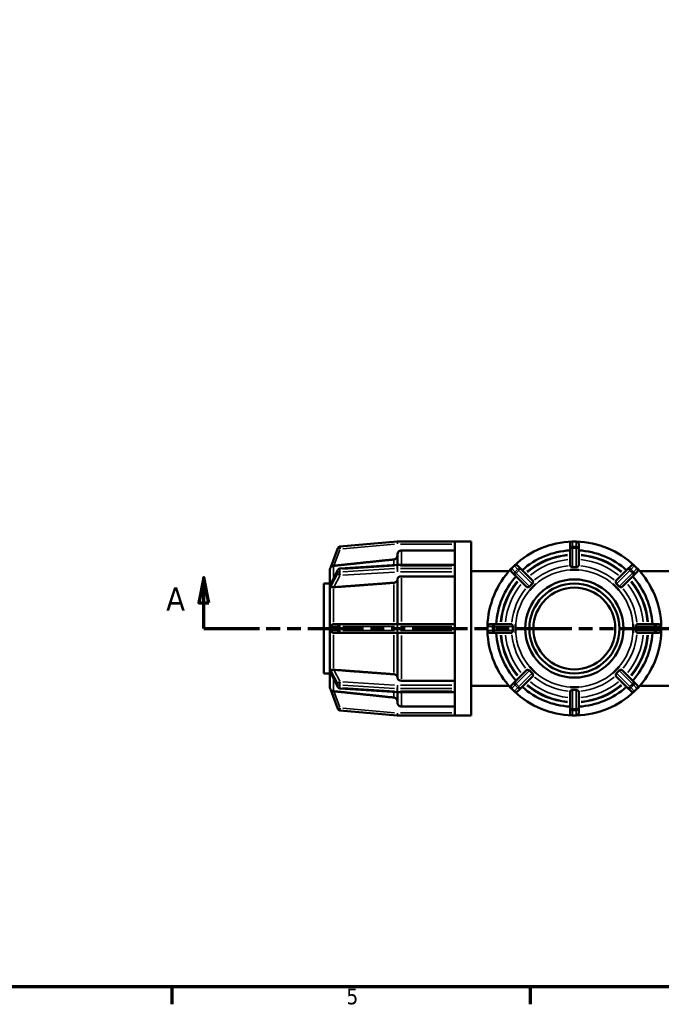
# Model space of a CAD drawing. Header units: millimetres. Extents: x 0 to 903, y -117 to 594.
# Tile 3 of 14: x 251 to 376, y 17 to 209. Entities that reach past the tile are written whole.
import ezdxf

# ---------------------------------------------------------------- set-up
doc = ezdxf.new("R2010")
doc.units = ezdxf.units.MM
doc.linetypes.add('DOUBLE_DASH_CHAIN', pattern=[1.2403, 0.6614, -0.0827, 0.1654, -0.0827, 0.1654, -0.0827])
for name, color, linetype, lineweight in [('Border (ANSI)', 7, 'Continuous', 70), ('Section Line (ANSI)', 7, 'DOUBLE_DASH_CHAIN', 70), ('Visible (ANSI)', 7, 'Continuous', 50), ('Visible Narrow (ANSI)', 7, 'Continuous', 35)]:
    doc.layers.add(name, color=color, linetype=linetype, lineweight=lineweight)
doc.styles.add('Label Text (ANSI)', font='tahoma.ttf')
doc.styles.add('Note Text (ANSI)', font='tahoma.ttf')

# ---------------------------------------------------------------- blocks, each defined once
blk = doc.blocks.new('Borders Default Border')
at = {"layer": 'Border (ANSI)'}
for p, q in [((280.33, 20), (280.33, 16.55)), ((350.42, 20), (350.42, 16.55))]:
    blk.add_line(p, q, dxfattribs=at)
at = {"layer": 'Border (ANSI)', "flags": 128}
blk.add_lwpolyline([(20, 20), (20, 574), (821, 574), (821, 20), (20, 20)], dxfattribs=at)
at = {"layer": 'Border (ANSI)', "insert": (314.48, 16.49), "char_height": 3.05, "attachment_point": 7, "style": 'Note Text (ANSI)'}
blk.add_mtext('5', dxfattribs=at)
blk = doc.blocks.new('2dTransSection0')
at = {"layer": 'Section Line (ANSI)', "linetype": 'Continuous'}
for p, q in [((286.58, 100.03), (285.58, 95.03)), ((286.58, 95.03), (286.58, 100.03)), ((287.58, 95.03), (286.58, 100.03)), ((460.22, 100.03), (459.22, 95.03)), ((460.22, 95.03), (460.22, 100.03)), ((461.22, 95.03), (460.22, 100.03)), ((285.58, 95.03), (287.58, 95.03)), ((286.58, 90.03), (286.58, 95.03)), ((459.22, 95.03), (461.22, 95.03)), ((460.22, 90.03), (460.22, 95.03)), ((286.58, 90.03), (297.34, 90.03)), ((449.46, 90.03), (460.22, 90.03))]:
    blk.add_line(p, q, dxfattribs=at)
at = {"layer": 'Section Line (ANSI)', "linetype": 'DOUBLE_DASH_CHAIN', "ltscale": 16.415625}
blk.add_line((286.58, 90.03), (460.22, 90.03), dxfattribs=at)
at = {"layer": 'Section Line (ANSI)', "linetype": 'Continuous', "flags": 128}
for points in [[(287.58, 95.03), (286.58, 100.03), (285.58, 95.03), (287.58, 95.03)], [(461.22, 95.03), (460.22, 100.03), (459.22, 95.03), (461.22, 95.03)]]:
    blk.add_lwpolyline(points, dxfattribs=at)
at = {"layer": 'Section Line (ANSI)'}
for points in [[(287.58, 95.03), (286.58, 100.03), (285.58, 95.03), (287.58, 95.03)], [(461.22, 95.03), (460.22, 100.03), (459.22, 95.03), (461.22, 95.03)]]:
    blk.add_solid(points, dxfattribs=at)
at = {"layer": 'Section Line (ANSI)', "char_height": 4.57, "attachment_point": 7, "style": 'Label Text (ANSI)'}
for insert in [(279.22, 93.53), (463.69, 93.53)]:
    blk.add_mtext('A', dxfattribs=dict(at, insert=insert))

msp = doc.modelspace()

# ---------------------------------------------------------------- linework, layer by layer
at = {"layer": 'Visible (ANSI)'}
for p, q in [((324.41, 107.027), (313.172, 106.044)), ((335.631, 107.029), (324.452, 107.029)), ((335.631, 107.029), (335.631, 107.023)), ((338.831, 107.029), (335.631, 107.029)), ((335.631, 107.023), (335.631, 102.36)), ((338.831, 107.029), (338.831, 73.029)), ((358.181, 106.549), (358.181, 105.566)), ((359.401, 107.029), (358.661, 107.029)), ((359.881, 105.566), (359.881, 106.549)), ((312.763, 105.73), (311.415, 102.025)), ((324.431, 102.451), (324.431, 104.504)), ((335.631, 105.305), (325.231, 105.305)), ((358.181, 105.566), (358.181, 102.295)), ((359.881, 102.295), (359.881, 105.566)), ((313.184, 101.756), (324.423, 102.451)), ((324.452, 102.452), (335.631, 102.452)), ((335.631, 102.36), (335.631, 102.311)), ((335.631, 102.311), (335.631, 102.05)), ((335.631, 102.05), (335.631, 101.788)), ((347.272, 102.311), (346.749, 101.788)), ((348.646, 101.616), (347.951, 102.311)), ((370.112, 102.311), (369.416, 101.616)), ((371.314, 101.788), (370.79, 102.311)), ((311.232, 101.523), (311.231, 101.521)), ((311.231, 101.521), (311.232, 101.521)), ((311.231, 98.756), (311.231, 101.521)), ((311.457, 98.913), (312.787, 101.496)), ((335.631, 100.23), (325.231, 100.23)), ((335.631, 101.788), (335.631, 101.731)), ((335.631, 101.731), (335.631, 90.473)), ((338.831, 101.229), (346.242, 101.229)), ((346.749, 101.109), (347.444, 100.414)), ((347.444, 100.414), (349.756, 98.101)), ((350.959, 99.304), (348.646, 101.616)), ((358.181, 101.521), (358.181, 101.523)), ((359.031, 101.521), (358.181, 101.521)), ((359.881, 101.521), (359.031, 101.521)), ((359.881, 101.523), (359.881, 101.521)), ((369.416, 101.616), (367.104, 99.304)), ((368.306, 98.101), (370.618, 100.414)), ((370.618, 100.414), (371.314, 101.109)), ((371.82, 101.229), (379.231, 101.229)), ((310.031, 98.829), (310.031, 81.229)), ((311.231, 98.829), (310.031, 98.829)), ((311.231, 98.756), (311.232, 98.757)), ((311.231, 98.155), (311.231, 98.756)), ((324.431, 90.879), (324.431, 99.663)), ((351.506, 98.756), (350.905, 98.155)), ((351.505, 98.757), (351.506, 98.756)), ((366.556, 98.756), (366.558, 98.757)), ((367.158, 98.155), (366.556, 98.756)), ((311.231, 97.554), (311.231, 98.155)), ((311.232, 97.555), (311.231, 97.554)), ((311.231, 97.554), (311.232, 97.554)), ((311.231, 90.879), (311.231, 97.554)), ((350.304, 97.554), (350.303, 97.555)), ((350.905, 98.155), (350.304, 97.554)), ((367.759, 97.554), (367.158, 98.155)), ((367.76, 97.555), (367.759, 97.554)), ((311.231, 90.029), (311.231, 90.879)), ((311.231, 90.879), (311.232, 90.879)), ((313.214, 90.879), (312.024, 90.879)), ((324.452, 90.879), (313.214, 90.879)), ((335.631, 90.879), (324.452, 90.879)), ((343.494, 90.879), (342.511, 90.879)), ((346.765, 90.879), (343.494, 90.879)), ((347.537, 90.879), (347.539, 90.879)), ((347.539, 90.879), (347.539, 90.029)), ((370.524, 90.029), (370.524, 90.879)), ((370.524, 90.879), (370.525, 90.879)), ((374.568, 90.879), (371.298, 90.879)), ((375.551, 90.879), (374.568, 90.879)), ((311.231, 89.179), (311.231, 90.029)), ((311.232, 89.179), (311.231, 89.179)), ((311.231, 82.504), (311.231, 89.179)), ((312.024, 89.179), (313.214, 89.179)), ((313.214, 89.179), (324.452, 89.179)), ((324.431, 80.394), (324.431, 89.179)), ((324.452, 89.179), (335.631, 89.179)), ((335.631, 90.473), (335.631, 90.399)), ((335.631, 90.399), (335.631, 90.029)), ((335.631, 90.029), (335.631, 89.659)), ((335.631, 89.659), (335.631, 89.584)), ((335.631, 89.584), (335.631, 78.326)), ((342.031, 90.399), (342.031, 89.659)), ((342.511, 89.179), (343.494, 89.179)), ((343.494, 89.179), (346.765, 89.179)), ((347.539, 89.179), (347.537, 89.179)), ((347.539, 90.029), (347.539, 89.179)), ((370.524, 89.179), (370.524, 90.029)), ((370.525, 89.179), (370.524, 89.179)), ((371.298, 89.179), (374.568, 89.179)), ((374.568, 89.179), (375.551, 89.179)), ((311.231, 81.229), (310.031, 81.229)), ((311.231, 81.903), (311.231, 82.504)), ((311.232, 82.504), (311.231, 82.504)), ((311.231, 82.504), (311.232, 82.502)), ((311.231, 81.301), (311.231, 81.903)), ((311.232, 81.3), (311.231, 81.301)), ((311.231, 78.536), (311.231, 81.301)), ((312.787, 78.561), (311.457, 81.145)), ((349.756, 81.956), (347.444, 79.644)), ((350.303, 82.502), (350.304, 82.504)), ((350.304, 82.504), (350.905, 81.903)), ((350.905, 81.903), (351.506, 81.301)), ((351.506, 81.301), (351.505, 81.3)), ((366.556, 81.301), (367.158, 81.903)), ((366.558, 81.3), (366.556, 81.301)), ((367.158, 81.903), (367.759, 82.504)), ((367.759, 82.504), (367.76, 82.502)), ((370.618, 79.644), (368.306, 81.956)), ((325.231, 79.828), (335.631, 79.828)), ((347.444, 79.644), (346.749, 78.948)), ((348.646, 78.442), (350.959, 80.754)), ((367.104, 80.754), (369.416, 78.442)), ((371.314, 78.948), (370.618, 79.644)), ((311.232, 78.536), (311.231, 78.536)), ((311.231, 78.536), (311.232, 78.535)), ((311.415, 78.032), (312.763, 74.328)), ((324.423, 77.607), (313.184, 78.302)), ((324.431, 75.554), (324.431, 77.606)), ((335.631, 77.606), (324.452, 77.606)), ((335.631, 78.326), (335.631, 78.27)), ((335.631, 78.27), (335.631, 78.008)), ((335.631, 78.008), (335.631, 77.746)), ((335.631, 77.746), (335.631, 77.698)), ((335.631, 77.698), (335.631, 73.035)), ((338.831, 78.829), (346.242, 78.829)), ((346.749, 78.27), (347.272, 77.746)), ((347.951, 77.746), (348.646, 78.442)), ((358.181, 78.536), (359.031, 78.536)), ((358.181, 78.535), (358.181, 78.536)), ((358.181, 77.762), (358.181, 74.492)), ((359.031, 78.536), (359.881, 78.536)), ((359.881, 78.536), (359.881, 78.535)), ((359.881, 74.492), (359.881, 77.762)), ((369.416, 78.442), (370.112, 77.746)), ((370.79, 77.746), (371.314, 78.27)), ((371.82, 78.829), (379.231, 78.829)), ((313.172, 74.014), (324.41, 73.031)), ((325.231, 74.752), (335.631, 74.752)), ((358.181, 74.492), (358.181, 73.509)), ((359.881, 73.509), (359.881, 74.492)), ((324.452, 73.029), (335.631, 73.029)), ((335.631, 73.035), (335.631, 73.029)), ((338.831, 73.029), (335.631, 73.029)), ((358.661, 73.029), (359.401, 73.029))]:
    msp.add_line(p, q, dxfattribs=at)
for radius in [9.6, 8.8, 8]:
    msp.add_circle((359.031, 90.029), radius, dxfattribs=at)
for centre, radius, start, end in [((313.214, 105.566), 0.48, 95, 160), ((324.452, 106.549), 0.48, 90, 95), ((359.031, 90.029), 17, 91.49817, 133.50183), ((358.661, 106.549), 0.48, 90, 180), ((359.401, 106.549), 0.48, 0, 90), ((359.031, 90.029), 17, 46.49817, 88.50183), ((359.031, 90.029), 15.3, 93.18474, 131.81526), ((359.031, 90.029), 15.3, 48.18474, 86.81526), ((312.031, 101.521), 0.8, 140, 180), ((324.452, 101.972), 0.48, 90, 93.54002), ((347.611, 101.972), 0.48, 45, 135), ((370.451, 101.972), 0.48, 45, 135), ((313.214, 101.277), 0.48, 93.54002, 152.76369), ((359.031, 90.029), 17, 136.49817, 178.50183), ((359.031, 90.029), 15.3, 138.18474, 176.81526), ((347.088, 101.449), 0.48, 135, 225), ((359.031, 90.029), 15.3, 3.18474, 41.81526), ((370.974, 101.449), 0.48, 315, 45), ((359.031, 90.029), 17, 1.49817, 43.50183), ((342.511, 90.399), 0.48, 90, 180), ((375.551, 90.399), 0.48, 0, 90), ((342.511, 89.659), 0.48, 180, 270), ((359.031, 90.029), 17, 181.49817, 223.50183), ((359.031, 90.029), 15.3, 183.18474, 221.81526), ((359.031, 90.029), 15.3, 318.18474, 356.81526), ((359.031, 90.029), 17, 316.49817, 358.50183), ((375.551, 89.659), 0.48, 270, 0), ((347.088, 78.609), 0.48, 135, 225), ((370.974, 78.609), 0.48, 315, 45), ((312.031, 78.536), 0.8, 180, 220), ((313.214, 78.781), 0.48, 207.23631, 266.45998), ((324.452, 78.086), 0.48, 266.45998, 270), ((347.611, 78.086), 0.48, 225, 315), ((359.031, 90.029), 17, 226.49817, 268.50183), ((359.031, 90.029), 15.3, 228.18474, 266.81526), ((359.031, 90.029), 17, 271.49817, 313.50183), ((359.031, 90.029), 15.3, 273.18474, 311.81526), ((370.451, 78.086), 0.48, 225, 315), ((313.214, 74.492), 0.48, 200, 265), ((358.661, 73.509), 0.48, 180, 270), ((359.401, 73.509), 0.48, 270, 0), ((324.452, 73.509), 0.48, 265, 270)]:
    msp.add_arc(centre, radius, start, end, dxfattribs=at)
for points, knots in [([(324.431, 104.324), (324.431, 104.225), (324.408, 104.108), (324.332, 103.926), (324.267, 103.827), (324.127, 103.687), (324.028, 103.621), (323.871, 103.556), (323.791, 103.535), (323.715, 103.527)], [0.11857691, 0.11857691, 0.11857691, 0.11857691, 0.14826663, 0.14826663, 0.17793162, 0.17793162, 0.20756266, 0.20756266, 0.2291102, 0.2291102, 0.2291102, 0.2291102]), ([(325.231, 105.305), (325.133, 105.305), (325.016, 105.282), (324.834, 105.206), (324.736, 105.141), (324.596, 105.001), (324.53, 104.902), (324.454, 104.719), (324.431, 104.603), (324.431, 104.504)], [0, 0, 0, 0, 0.02960414, 0.02960414, 0.05923169, 0.05923169, 0.08888924, 0.08888924, 0.1185745, 0.1185745, 0.1185745, 0.1185745]), ([(311.948, 102.288), (311.937, 102.287), (311.927, 102.285), (311.841, 102.274), (311.772, 102.255), (311.618, 102.192), (311.548, 102.145), (311.474, 102.083), (311.452, 102.063), (311.429, 102.039), (311.422, 102.031), (311.415, 102.025), (311.414, 102.024), (311.415, 102.025)], [-0.3205069, -0.3205069, -0.3205069, -0.3205069, -0.31732134, -0.31732134, -0.29427962, -0.29427962, -0.260129, -0.260129, -0.24015967, -0.24015967, -0.22781734, -0.22781734, -0.21983774, -0.21983774, -0.21983774, -0.21983774]), ([(312.024, 102.295), (312.022, 102.295), (312.021, 102.295), (312.02, 102.295), (311.996, 102.292), (311.972, 102.29), (311.948, 102.288)], [0.3055105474, 0.3055105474, 0.3055105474, 0.3055105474, 0.3059391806, 0.3059391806, 0.3059391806, 0.31303168, 0.31303168, 0.31303168, 0.31303168]), ([(358.186, 102.288), (358.183, 102.29), (358.181, 102.292), (358.181, 102.295), (358.181, 102.295), (358.181, 102.295), (358.181, 102.295)], [0.2988466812, 0.2988466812, 0.2988466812, 0.2988466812, 0.3059391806, 0.3059391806, 0.3059391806, 0.3063678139, 0.3063678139, 0.3063678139, 0.3063678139]), ([(358.661, 102.025), (358.655, 102.025), (358.648, 102.025), (358.619, 102.026), (358.595, 102.03), (358.527, 102.053), (358.487, 102.077), (358.393, 102.136), (358.335, 102.179), (358.245, 102.245), (358.213, 102.269), (358.191, 102.284), (358.188, 102.286), (358.186, 102.288)], [-0.230975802, -0.230975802, -0.230975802, -0.230975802, -0.227852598, -0.227852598, -0.217058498, -0.217058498, -0.200028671, -0.200028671, -0.17515963, -0.17515963, -0.153885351, -0.153885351, -0.149339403, -0.149339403, -0.149339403, -0.149339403]), ([(359.401, 102.025), (359.275, 102.032), (359.151, 102.035), (359.031, 102.035), (358.912, 102.035), (358.788, 102.032), (358.661, 102.025)], [0.683582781, 0.683582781, 0.683582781, 0.683582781, 0.719429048, 0.719429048, 0.719429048, 0.755275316, 0.755275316, 0.755275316, 0.755275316]), ([(359.876, 102.288), (359.875, 102.287), (359.873, 102.285), (359.857, 102.274), (359.831, 102.255), (359.745, 102.192), (359.682, 102.145), (359.587, 102.083), (359.551, 102.063), (359.495, 102.039), (359.472, 102.031), (359.432, 102.025), (359.417, 102.024), (359.401, 102.025)], [-0.3205069, -0.3205069, -0.3205069, -0.3205069, -0.31732134, -0.31732134, -0.29427962, -0.29427962, -0.260129, -0.260129, -0.24015967, -0.24015967, -0.22781734, -0.22781734, -0.21983774, -0.21983774, -0.21983774, -0.21983774]), ([(359.881, 102.295), (359.881, 102.295), (359.881, 102.295), (359.881, 102.295), (359.881, 102.292), (359.879, 102.29), (359.876, 102.288)], [0.3055105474, 0.3055105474, 0.3055105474, 0.3055105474, 0.3059391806, 0.3059391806, 0.3059391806, 0.31303168, 0.31303168, 0.31303168, 0.31303168]), ([(325.231, 100.23), (325.133, 100.23), (325.016, 100.213), (324.834, 100.16), (324.736, 100.113), (324.596, 100.015), (324.53, 99.945), (324.454, 99.815), (324.431, 99.733), (324.431, 99.663)], [0, 0, 0, 0, 0.02960414, 0.02960414, 0.05923169, 0.05923169, 0.08888924, 0.08888924, 0.1185745, 0.1185745, 0.1185745, 0.1185745]), ([(311.948, 98.1), (311.918, 98.1), (311.888, 98.102), (311.779, 98.108), (311.705, 98.115), (311.557, 98.135), (311.497, 98.148), (311.447, 98.176), (311.43, 98.188), (311.417, 98.221), (311.414, 98.234), (311.415, 98.249), (311.415, 98.249), (311.415, 98.25)], [-0.19872966, -0.19872966, -0.19872966, -0.19872966, -0.18835482, -0.18835482, -0.15894177, -0.15894177, -0.11994556, -0.11994556, -0.10468987, -0.10468987, -0.097191, -0.097191, -0.09696709, -0.09696709, -0.09696709, -0.09696709]), ([(311.415, 98.773), (311.415, 98.775), (311.415, 98.777), (311.415, 98.794), (311.418, 98.81), (311.431, 98.855), (311.443, 98.884), (311.457, 98.913)], [-0.103396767, -0.103396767, -0.103396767, -0.103396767, -0.102098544, -0.102098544, -0.093030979, -0.093030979, -0.079455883, -0.079455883, -0.079455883, -0.079455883]), ([(311.415, 98.25), (311.417, 98.344), (311.418, 98.434), (311.418, 98.519), (311.418, 98.603), (311.417, 98.689), (311.415, 98.773)], [-0.035846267, -0.035846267, -0.035846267, -0.035846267, 0, 0, 0, 0.035846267, 0.035846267, 0.035846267, 0.035846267]), ([(324.431, 99.536), (324.431, 99.466), (324.408, 99.384), (324.332, 99.254), (324.267, 99.184), (324.127, 99.086), (324.028, 99.039), (323.871, 98.993), (323.791, 98.978), (323.715, 98.972)], [0.11857691, 0.11857691, 0.11857691, 0.11857691, 0.14826663, 0.14826663, 0.17793162, 0.17793162, 0.20756266, 0.20756266, 0.2291102, 0.2291102, 0.2291102, 0.2291102]), ([(350.287, 98.25), (350.285, 98.248), (350.283, 98.245), (350.266, 98.228), (350.25, 98.216), (350.197, 98.185), (350.159, 98.172), (350.054, 98.144), (349.971, 98.132), (349.853, 98.114), (349.815, 98.108), (349.779, 98.102), (349.771, 98.1), (349.765, 98.1)], [-0.103396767, -0.103396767, -0.103396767, -0.103396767, -0.102098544, -0.102098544, -0.093030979, -0.093030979, -0.075568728, -0.075568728, -0.041138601, -0.041138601, -0.018308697, -0.018308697, -0.008453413, -0.008453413, -0.008453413, -0.008453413]), ([(350.81, 98.773), (350.716, 98.689), (350.626, 98.603), (350.541, 98.519), (350.457, 98.434), (350.371, 98.344), (350.287, 98.25)], [-0.035846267, -0.035846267, -0.035846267, -0.035846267, 0, 0, 0, 0.035846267, 0.035846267, 0.035846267, 0.035846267]), ([(350.96, 99.295), (350.96, 99.29), (350.958, 99.282), (350.952, 99.245), (350.945, 99.2), (350.925, 99.071), (350.912, 98.987), (350.884, 98.892), (350.872, 98.855), (350.839, 98.803), (350.826, 98.788), (350.811, 98.774), (350.811, 98.774), (350.81, 98.773)], [-0.19872966, -0.19872966, -0.19872966, -0.19872966, -0.18835482, -0.18835482, -0.15894177, -0.15894177, -0.11994556, -0.11994556, -0.10468987, -0.10468987, -0.097191, -0.097191, -0.09696709, -0.09696709, -0.09696709, -0.09696709]), ([(350.959, 99.304), (350.959, 99.303), (350.959, 99.303), (350.959, 99.303), (350.96, 99.301), (350.961, 99.299), (350.96, 99.295)], [0.3055105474, 0.3055105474, 0.3055105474, 0.3055105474, 0.3059391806, 0.3059391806, 0.3059391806, 0.31303168, 0.31303168, 0.31303168, 0.31303168]), ([(367.102, 99.295), (367.101, 99.299), (367.102, 99.301), (367.104, 99.303), (367.104, 99.303), (367.104, 99.303), (367.104, 99.304)], [0.2988466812, 0.2988466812, 0.2988466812, 0.2988466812, 0.3059391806, 0.3059391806, 0.3059391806, 0.3063678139, 0.3063678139, 0.3063678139, 0.3063678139]), ([(367.252, 98.773), (367.25, 98.775), (367.248, 98.777), (367.231, 98.794), (367.218, 98.81), (367.187, 98.863), (367.175, 98.901), (367.147, 99.006), (367.134, 99.089), (367.116, 99.207), (367.11, 99.245), (367.104, 99.281), (367.103, 99.289), (367.102, 99.295)], [-0.103396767, -0.103396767, -0.103396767, -0.103396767, -0.102098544, -0.102098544, -0.093030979, -0.093030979, -0.075568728, -0.075568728, -0.041138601, -0.041138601, -0.018308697, -0.018308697, -0.008453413, -0.008453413, -0.008453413, -0.008453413]), ([(367.776, 98.25), (367.691, 98.344), (367.606, 98.434), (367.521, 98.519), (367.437, 98.603), (367.347, 98.689), (367.252, 98.773)], [-0.035846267, -0.035846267, -0.035846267, -0.035846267, 0, 0, 0, 0.035846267, 0.035846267, 0.035846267, 0.035846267]), ([(368.297, 98.1), (368.292, 98.1), (368.285, 98.102), (368.247, 98.108), (368.202, 98.115), (368.074, 98.135), (367.989, 98.148), (367.894, 98.176), (367.857, 98.188), (367.806, 98.221), (367.79, 98.234), (367.776, 98.249), (367.776, 98.249), (367.776, 98.25)], [-0.19872966, -0.19872966, -0.19872966, -0.19872966, -0.18835482, -0.18835482, -0.15894177, -0.15894177, -0.11994556, -0.11994556, -0.10468987, -0.10468987, -0.097191, -0.097191, -0.09696709, -0.09696709, -0.09696709, -0.09696709]), ([(312.024, 98.101), (312.022, 98.101), (312.021, 98.101), (312.02, 98.101), (311.996, 98.1), (311.972, 98.099), (311.948, 98.1)], [0.3055105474, 0.3055105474, 0.3055105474, 0.3055105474, 0.3059391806, 0.3059391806, 0.3059391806, 0.31303168, 0.31303168, 0.31303168, 0.31303168]), ([(349.765, 98.1), (349.761, 98.099), (349.759, 98.1), (349.757, 98.101), (349.757, 98.101), (349.757, 98.101), (349.756, 98.101)], [0.2988466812, 0.2988466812, 0.2988466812, 0.2988466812, 0.3059391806, 0.3059391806, 0.3059391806, 0.3063678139, 0.3063678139, 0.3063678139, 0.3063678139]), ([(368.306, 98.101), (368.306, 98.101), (368.306, 98.101), (368.306, 98.101), (368.304, 98.1), (368.301, 98.099), (368.297, 98.1)], [0.3055105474, 0.3055105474, 0.3055105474, 0.3055105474, 0.3059391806, 0.3059391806, 0.3059391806, 0.31303168, 0.31303168, 0.31303168, 0.31303168]), ([(311.415, 90.399), (311.415, 90.401), (311.415, 90.403), (311.415, 90.429), (311.418, 90.453), (311.435, 90.512), (311.452, 90.547), (311.509, 90.636), (311.567, 90.699), (311.711, 90.8), (311.787, 90.837), (311.895, 90.865), (311.921, 90.87), (311.948, 90.874)], [-0.100492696, -0.100492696, -0.100492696, -0.100492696, -0.09965402, -0.09965402, -0.089844, -0.089844, -0.073745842, -0.073745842, -0.042495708, -0.042495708, -0.016531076, -0.016531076, -0.008430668, -0.008430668, -0.008430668, -0.008430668]), ([(311.948, 90.874), (311.972, 90.877), (311.996, 90.879), (312.02, 90.879), (312.021, 90.879), (312.022, 90.879), (312.024, 90.879)], [0.2988466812, 0.2988466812, 0.2988466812, 0.2988466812, 0.3059391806, 0.3059391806, 0.3059391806, 0.3063678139, 0.3063678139, 0.3063678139, 0.3063678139]), ([(346.765, 90.879), (346.765, 90.879), (346.765, 90.879), (346.765, 90.879), (346.768, 90.879), (346.77, 90.877), (346.772, 90.874)], [0.3055105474, 0.3055105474, 0.3055105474, 0.3055105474, 0.3059391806, 0.3059391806, 0.3059391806, 0.31303168, 0.31303168, 0.31303168, 0.31303168]), ([(346.772, 90.874), (346.778, 90.866), (346.791, 90.848), (346.837, 90.785), (346.877, 90.731), (346.947, 90.631), (346.976, 90.587), (347.01, 90.521), (347.021, 90.495), (347.033, 90.446), (347.036, 90.425), (347.035, 90.402), (347.035, 90.4), (347.035, 90.399)], [-0.20042438, -0.20042438, -0.20042438, -0.20042438, -0.18055398, -0.18055398, -0.14807106, -0.14807106, -0.12372799, -0.12372799, -0.11030355, -0.11030355, -0.10008257, -0.10008257, -0.0994134, -0.0994134, -0.0994134, -0.0994134]), ([(371.028, 90.399), (371.028, 90.401), (371.027, 90.403), (371.027, 90.429), (371.03, 90.453), (371.047, 90.512), (371.065, 90.547), (371.116, 90.636), (371.163, 90.699), (371.236, 90.8), (371.263, 90.837), (371.284, 90.865), (371.287, 90.87), (371.29, 90.874)], [-0.100492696, -0.100492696, -0.100492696, -0.100492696, -0.09965402, -0.09965402, -0.089844, -0.089844, -0.073745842, -0.073745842, -0.042495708, -0.042495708, -0.016531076, -0.016531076, -0.008430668, -0.008430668, -0.008430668, -0.008430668]), ([(371.29, 90.874), (371.292, 90.877), (371.295, 90.879), (371.297, 90.879), (371.297, 90.879), (371.298, 90.879), (371.298, 90.879)], [0.2988466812, 0.2988466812, 0.2988466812, 0.2988466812, 0.3059391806, 0.3059391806, 0.3059391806, 0.3063678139, 0.3063678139, 0.3063678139, 0.3063678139]), ([(311.415, 89.659), (311.417, 89.785), (311.418, 89.909), (311.418, 90.029), (311.418, 90.148), (311.417, 90.272), (311.415, 90.399)], [0.683582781, 0.683582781, 0.683582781, 0.683582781, 0.719429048, 0.719429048, 0.719429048, 0.755275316, 0.755275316, 0.755275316, 0.755275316]), ([(311.948, 89.184), (311.886, 89.192), (311.826, 89.209), (311.681, 89.272), (311.607, 89.327), (311.507, 89.426), (311.474, 89.471), (311.44, 89.537), (311.429, 89.563), (311.417, 89.611), (311.415, 89.632), (311.415, 89.656), (311.415, 89.657), (311.415, 89.659)], [-0.20042438, -0.20042438, -0.20042438, -0.20042438, -0.18055398, -0.18055398, -0.14807106, -0.14807106, -0.12372799, -0.12372799, -0.11030355, -0.11030355, -0.10008257, -0.10008257, -0.0994134, -0.0994134, -0.0994134, -0.0994134]), ([(312.024, 89.179), (312.022, 89.179), (312.021, 89.179), (312.02, 89.179), (311.996, 89.179), (311.972, 89.181), (311.948, 89.184)], [0.3055105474, 0.3055105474, 0.3055105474, 0.3055105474, 0.3059391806, 0.3059391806, 0.3059391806, 0.31303168, 0.31303168, 0.31303168, 0.31303168]), ([(346.772, 89.184), (346.77, 89.181), (346.768, 89.179), (346.765, 89.179), (346.765, 89.179), (346.765, 89.179), (346.765, 89.179)], [0.2988466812, 0.2988466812, 0.2988466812, 0.2988466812, 0.3059391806, 0.3059391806, 0.3059391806, 0.3063678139, 0.3063678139, 0.3063678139, 0.3063678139]), ([(347.035, 89.659), (347.035, 89.657), (347.035, 89.655), (347.036, 89.628), (347.032, 89.605), (347.015, 89.545), (346.998, 89.511), (346.946, 89.422), (346.9, 89.358), (346.826, 89.258), (346.799, 89.221), (346.779, 89.193), (346.775, 89.187), (346.772, 89.184)], [-0.100492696, -0.100492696, -0.100492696, -0.100492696, -0.09965402, -0.09965402, -0.089844, -0.089844, -0.073745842, -0.073745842, -0.042495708, -0.042495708, -0.016531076, -0.016531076, -0.008430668, -0.008430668, -0.008430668, -0.008430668]), ([(347.035, 90.399), (347.028, 90.272), (347.025, 90.148), (347.025, 90.029), (347.025, 89.909), (347.028, 89.785), (347.035, 89.659)], [-0.035846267, -0.035846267, -0.035846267, -0.035846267, 0, 0, 0, 0.035846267, 0.035846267, 0.035846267, 0.035846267]), ([(371.29, 89.184), (371.284, 89.192), (371.272, 89.209), (371.226, 89.272), (371.185, 89.327), (371.115, 89.426), (371.086, 89.471), (371.052, 89.537), (371.041, 89.563), (371.029, 89.611), (371.027, 89.632), (371.027, 89.656), (371.028, 89.657), (371.028, 89.659)], [-0.20042438, -0.20042438, -0.20042438, -0.20042438, -0.18055398, -0.18055398, -0.14807106, -0.14807106, -0.12372799, -0.12372799, -0.11030355, -0.11030355, -0.10008257, -0.10008257, -0.0994134, -0.0994134, -0.0994134, -0.0994134]), ([(371.028, 89.659), (371.035, 89.785), (371.038, 89.909), (371.038, 90.029), (371.038, 90.148), (371.035, 90.272), (371.028, 90.399)], [0.683582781, 0.683582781, 0.683582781, 0.683582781, 0.719429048, 0.719429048, 0.719429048, 0.755275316, 0.755275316, 0.755275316, 0.755275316]), ([(371.298, 89.179), (371.298, 89.179), (371.297, 89.179), (371.297, 89.179), (371.295, 89.179), (371.292, 89.181), (371.29, 89.184)], [0.3055105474, 0.3055105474, 0.3055105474, 0.3055105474, 0.3059391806, 0.3059391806, 0.3059391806, 0.31303168, 0.31303168, 0.31303168, 0.31303168]), ([(311.457, 81.145), (311.444, 81.171), (311.429, 81.205), (311.417, 81.254), (311.414, 81.27), (311.415, 81.284), (311.415, 81.284), (311.415, 81.284)], [-0.118815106, -0.118815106, -0.118815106, -0.118815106, -0.104689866, -0.104689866, -0.097191, -0.097191, -0.096967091, -0.096967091, -0.096967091, -0.096967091]), ([(311.415, 81.808), (311.415, 81.81), (311.415, 81.812), (311.415, 81.829), (311.418, 81.842), (311.433, 81.873), (311.45, 81.885), (311.51, 81.913), (311.573, 81.926), (311.717, 81.944), (311.782, 81.95), (311.884, 81.956), (311.916, 81.957), (311.948, 81.958)], [-0.103396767, -0.103396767, -0.103396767, -0.103396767, -0.102098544, -0.102098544, -0.093030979, -0.093030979, -0.075568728, -0.075568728, -0.041138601, -0.041138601, -0.018308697, -0.018308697, -0.008453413, -0.008453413, -0.008453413, -0.008453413]), ([(311.415, 81.284), (311.417, 81.369), (311.418, 81.454), (311.418, 81.539), (311.418, 81.623), (311.417, 81.713), (311.415, 81.808)], [-0.035846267, -0.035846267, -0.035846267, -0.035846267, 0, 0, 0, 0.035846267, 0.035846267, 0.035846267, 0.035846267]), ([(311.948, 81.958), (311.972, 81.959), (311.996, 81.958), (312.02, 81.956), (312.021, 81.956), (312.022, 81.956), (312.024, 81.956)], [0.2988466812, 0.2988466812, 0.2988466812, 0.2988466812, 0.3059391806, 0.3059391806, 0.3059391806, 0.3063678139, 0.3063678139, 0.3063678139, 0.3063678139]), ([(323.715, 81.085), (323.791, 81.08), (323.871, 81.065), (324.028, 81.019), (324.127, 80.972), (324.267, 80.873), (324.332, 80.803), (324.408, 80.674), (324.431, 80.592), (324.431, 80.522)], [0.24521743, 0.24521743, 0.24521743, 0.24521743, 0.26676497, 0.26676497, 0.29639601, 0.29639601, 0.326061, 0.326061, 0.35575071, 0.35575071, 0.35575071, 0.35575071]), ([(349.756, 81.956), (349.757, 81.956), (349.757, 81.956), (349.757, 81.956), (349.759, 81.958), (349.761, 81.959), (349.765, 81.958)], [0.3055105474, 0.3055105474, 0.3055105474, 0.3055105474, 0.3059391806, 0.3059391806, 0.3059391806, 0.31303168, 0.31303168, 0.31303168, 0.31303168]), ([(349.765, 81.958), (349.77, 81.957), (349.778, 81.956), (349.815, 81.95), (349.86, 81.943), (349.989, 81.923), (350.073, 81.91), (350.168, 81.882), (350.205, 81.869), (350.257, 81.837), (350.272, 81.824), (350.286, 81.809), (350.286, 81.808), (350.287, 81.808)], [-0.19872966, -0.19872966, -0.19872966, -0.19872966, -0.18835482, -0.18835482, -0.15894177, -0.15894177, -0.11994556, -0.11994556, -0.10468987, -0.10468987, -0.097191, -0.097191, -0.09696709, -0.09696709, -0.09696709, -0.09696709]), ([(350.287, 81.808), (350.371, 81.713), (350.457, 81.623), (350.541, 81.539), (350.626, 81.454), (350.716, 81.369), (350.81, 81.284)], [-0.035846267, -0.035846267, -0.035846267, -0.035846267, 0, 0, 0, 0.035846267, 0.035846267, 0.035846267, 0.035846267]), ([(350.81, 81.284), (350.812, 81.282), (350.815, 81.28), (350.832, 81.264), (350.844, 81.247), (350.875, 81.195), (350.888, 81.156), (350.916, 81.052), (350.928, 80.968), (350.946, 80.851), (350.952, 80.812), (350.958, 80.776), (350.96, 80.768), (350.96, 80.763)], [-0.103396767, -0.103396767, -0.103396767, -0.103396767, -0.102098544, -0.102098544, -0.093030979, -0.093030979, -0.075568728, -0.075568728, -0.041138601, -0.041138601, -0.018308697, -0.018308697, -0.008453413, -0.008453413, -0.008453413, -0.008453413]), ([(367.102, 80.763), (367.103, 80.768), (367.104, 80.775), (367.11, 80.813), (367.117, 80.858), (367.137, 80.986), (367.15, 81.071), (367.178, 81.166), (367.191, 81.203), (367.223, 81.254), (367.236, 81.27), (367.251, 81.284), (367.252, 81.284), (367.252, 81.284)], [-0.19872966, -0.19872966, -0.19872966, -0.19872966, -0.18835482, -0.18835482, -0.15894177, -0.15894177, -0.11994556, -0.11994556, -0.10468987, -0.10468987, -0.097191, -0.097191, -0.09696709, -0.09696709, -0.09696709, -0.09696709]), ([(367.252, 81.284), (367.347, 81.369), (367.437, 81.454), (367.521, 81.539), (367.606, 81.623), (367.691, 81.713), (367.776, 81.808)], [-0.035846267, -0.035846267, -0.035846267, -0.035846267, 0, 0, 0, 0.035846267, 0.035846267, 0.035846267, 0.035846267]), ([(367.776, 81.808), (367.778, 81.81), (367.78, 81.812), (367.796, 81.829), (367.813, 81.842), (367.865, 81.873), (367.904, 81.885), (368.008, 81.913), (368.092, 81.926), (368.209, 81.944), (368.248, 81.95), (368.284, 81.956), (368.292, 81.957), (368.297, 81.958)], [-0.103396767, -0.103396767, -0.103396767, -0.103396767, -0.102098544, -0.102098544, -0.093030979, -0.093030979, -0.075568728, -0.075568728, -0.041138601, -0.041138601, -0.018308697, -0.018308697, -0.008453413, -0.008453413, -0.008453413, -0.008453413]), ([(368.297, 81.958), (368.301, 81.959), (368.304, 81.958), (368.306, 81.956), (368.306, 81.956), (368.306, 81.956), (368.306, 81.956)], [0.2988466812, 0.2988466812, 0.2988466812, 0.2988466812, 0.3059391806, 0.3059391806, 0.3059391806, 0.3063678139, 0.3063678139, 0.3063678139, 0.3063678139]), ([(324.431, 80.394), (324.431, 80.324), (324.454, 80.242), (324.53, 80.113), (324.596, 80.043), (324.736, 79.944), (324.834, 79.898), (325.016, 79.844), (325.133, 79.828), (325.231, 79.828)], [-0.1185745, -0.1185745, -0.1185745, -0.1185745, -0.08888924, -0.08888924, -0.05923169, -0.05923169, -0.02960414, -0.02960414, 0, 0, 0, 0]), ([(350.96, 80.763), (350.961, 80.759), (350.96, 80.756), (350.959, 80.754), (350.959, 80.754), (350.959, 80.754), (350.959, 80.754)], [0.2988466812, 0.2988466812, 0.2988466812, 0.2988466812, 0.3059391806, 0.3059391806, 0.3059391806, 0.3063678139, 0.3063678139, 0.3063678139, 0.3063678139]), ([(367.104, 80.754), (367.104, 80.754), (367.104, 80.754), (367.104, 80.754), (367.102, 80.756), (367.101, 80.759), (367.102, 80.763)], [0.3055105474, 0.3055105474, 0.3055105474, 0.3055105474, 0.3059391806, 0.3059391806, 0.3059391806, 0.31303168, 0.31303168, 0.31303168, 0.31303168]), ([(311.415, 78.032), (311.415, 78.033), (311.415, 78.033), (311.415, 78.033), (311.418, 78.03), (311.435, 78.013), (311.452, 77.995), (311.509, 77.944), (311.567, 77.897), (311.711, 77.824), (311.787, 77.797), (311.895, 77.776), (311.921, 77.773), (311.948, 77.77)], [-0.100492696, -0.100492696, -0.100492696, -0.100492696, -0.09965402, -0.09965402, -0.089844, -0.089844, -0.073745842, -0.073745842, -0.042495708, -0.042495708, -0.016531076, -0.016531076, -0.008430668, -0.008430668, -0.008430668, -0.008430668]), ([(311.948, 77.77), (311.972, 77.768), (311.996, 77.765), (312.02, 77.763), (312.021, 77.763), (312.022, 77.762), (312.024, 77.762)], [0.2988466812, 0.2988466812, 0.2988466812, 0.2988466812, 0.3059391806, 0.3059391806, 0.3059391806, 0.3063678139, 0.3063678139, 0.3063678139, 0.3063678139]), ([(358.181, 77.762), (358.181, 77.762), (358.181, 77.763), (358.181, 77.763), (358.181, 77.765), (358.183, 77.768), (358.186, 77.77)], [0.3055105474, 0.3055105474, 0.3055105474, 0.3055105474, 0.3059391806, 0.3059391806, 0.3059391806, 0.31303168, 0.31303168, 0.31303168, 0.31303168]), ([(358.186, 77.77), (358.194, 77.776), (358.212, 77.788), (358.275, 77.834), (358.329, 77.875), (358.429, 77.945), (358.473, 77.974), (358.539, 78.008), (358.565, 78.019), (358.614, 78.031), (358.635, 78.033), (358.658, 78.033), (358.66, 78.032), (358.661, 78.032)], [-0.20042438, -0.20042438, -0.20042438, -0.20042438, -0.18055398, -0.18055398, -0.14807106, -0.14807106, -0.12372799, -0.12372799, -0.11030355, -0.11030355, -0.10008257, -0.10008257, -0.0994134, -0.0994134, -0.0994134, -0.0994134]), ([(358.661, 78.032), (358.788, 78.025), (358.912, 78.022), (359.031, 78.022), (359.151, 78.022), (359.275, 78.025), (359.401, 78.032)], [0.683582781, 0.683582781, 0.683582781, 0.683582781, 0.719429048, 0.719429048, 0.719429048, 0.755275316, 0.755275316, 0.755275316, 0.755275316]), ([(359.401, 78.032), (359.403, 78.033), (359.405, 78.033), (359.432, 78.033), (359.455, 78.03), (359.515, 78.013), (359.549, 77.995), (359.638, 77.944), (359.702, 77.897), (359.802, 77.824), (359.839, 77.797), (359.867, 77.776), (359.873, 77.773), (359.876, 77.77)], [-0.100492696, -0.100492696, -0.100492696, -0.100492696, -0.09965402, -0.09965402, -0.089844, -0.089844, -0.073745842, -0.073745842, -0.042495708, -0.042495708, -0.016531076, -0.016531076, -0.008430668, -0.008430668, -0.008430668, -0.008430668]), ([(359.876, 77.77), (359.879, 77.768), (359.881, 77.765), (359.881, 77.763), (359.881, 77.763), (359.881, 77.762), (359.881, 77.762)], [0.2988466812, 0.2988466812, 0.2988466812, 0.2988466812, 0.3059391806, 0.3059391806, 0.3059391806, 0.3063678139, 0.3063678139, 0.3063678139, 0.3063678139]), ([(323.715, 76.531), (323.791, 76.523), (323.871, 76.502), (324.028, 76.436), (324.127, 76.371), (324.267, 76.231), (324.332, 76.132), (324.408, 75.949), (324.431, 75.833), (324.431, 75.734)], [0.24521743, 0.24521743, 0.24521743, 0.24521743, 0.26676497, 0.26676497, 0.29639601, 0.29639601, 0.326061, 0.326061, 0.35575071, 0.35575071, 0.35575071, 0.35575071]), ([(324.431, 75.554), (324.431, 75.455), (324.454, 75.338), (324.53, 75.156), (324.596, 75.057), (324.736, 74.917), (324.834, 74.851), (325.016, 74.776), (325.133, 74.752), (325.231, 74.752)], [-0.1185745, -0.1185745, -0.1185745, -0.1185745, -0.08888924, -0.08888924, -0.05923169, -0.05923169, -0.02960414, -0.02960414, 0, 0, 0, 0])]:
    msp.add_open_spline(points, degree=3, knots=knots, dxfattribs=at)
for points, weights in [([(323.715, 103.527), (317.59, 102.882), (312.024, 102.295)], [1, 1.00114715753, 1.0000158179]), ([(323.715, 98.972), (317.59, 98.516), (312.024, 98.101)], [1, 1.00114715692, 1.00001581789]), ([(312.024, 81.956), (317.59, 81.541), (323.715, 81.085)], [1.00001581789, 1.00114715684, 1]), ([(312.024, 77.762), (317.59, 77.176), (323.715, 76.531)], [1.0000158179, 1.00114715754, 1])]:
    msp.add_rational_spline(points, weights, degree=2, dxfattribs=at)
for points in [[(311.232, 101.523), (311.232, 101.522), (311.232, 101.522), (311.232, 101.521)], [(358.181, 101.523), (358.471, 101.52), (358.763, 101.521), (359.031, 101.521)], [(359.031, 101.521), (359.3, 101.521), (359.592, 101.52), (359.881, 101.523)], [(311.232, 98.757), (311.231, 98.551), (311.231, 98.345), (311.231, 98.155)], [(350.905, 98.155), (351.095, 98.345), (351.302, 98.551), (351.505, 98.757)], [(366.558, 98.757), (366.76, 98.551), (366.968, 98.345), (367.158, 98.155)], [(311.231, 98.155), (311.231, 97.965), (311.231, 97.758), (311.232, 97.555)], [(311.232, 97.555), (311.232, 97.555), (311.232, 97.554), (311.232, 97.554)], [(350.303, 97.555), (350.509, 97.758), (350.715, 97.965), (350.905, 98.155)], [(367.158, 98.155), (367.347, 97.965), (367.553, 97.758), (367.76, 97.555)], [(311.232, 90.879), (311.231, 90.589), (311.231, 90.297), (311.231, 90.029)], [(347.539, 90.029), (347.539, 90.297), (347.54, 90.589), (347.537, 90.879)], [(370.525, 90.879), (370.523, 90.589), (370.524, 90.297), (370.524, 90.029)], [(311.231, 90.029), (311.231, 89.76), (311.231, 89.468), (311.232, 89.179)], [(347.537, 89.179), (347.54, 89.468), (347.539, 89.76), (347.539, 90.029)], [(370.524, 90.029), (370.524, 89.76), (370.523, 89.468), (370.525, 89.179)], [(311.232, 82.502), (311.231, 82.3), (311.231, 82.092), (311.231, 81.903)], [(311.231, 81.903), (311.231, 81.713), (311.231, 81.507), (311.232, 81.3)], [(311.232, 82.504), (311.232, 82.503), (311.232, 82.503), (311.232, 82.502)], [(350.905, 81.903), (350.715, 82.092), (350.509, 82.3), (350.303, 82.502)], [(351.505, 81.3), (351.302, 81.507), (351.095, 81.713), (350.905, 81.903)], [(367.158, 81.903), (366.968, 81.713), (366.76, 81.507), (366.558, 81.3)], [(367.76, 82.502), (367.553, 82.3), (367.347, 82.092), (367.158, 81.903)], [(311.232, 78.536), (311.232, 78.536), (311.232, 78.535), (311.232, 78.535)], [(359.031, 78.536), (358.763, 78.536), (358.471, 78.537), (358.181, 78.535)], [(359.881, 78.535), (359.592, 78.537), (359.3, 78.536), (359.031, 78.536)]]:
    msp.add_open_spline(points, degree=3, dxfattribs=at)
at = {"layer": 'Visible Narrow (ANSI)'}
for p, q in [((313.172, 106.042), (313.211, 105.603)), ((313.776, 105.615), (323.89, 106.5)), ((324.449, 106.586), (324.41, 107.025)), ((324.452, 107.027), (324.452, 106.586)), ((325.011, 106.549), (335.072, 106.549)), ((358.661, 107.029), (358.661, 107.027)), ((358.661, 106.093), (358.661, 106.978)), ((358.661, 106.041), (358.661, 105.755)), ((358.698, 107.027), (359.364, 107.027)), ((359.364, 106.044), (358.698, 106.044)), ((359.401, 107.027), (359.401, 107.029)), ((359.401, 106.978), (359.401, 106.093)), ((359.401, 105.755), (359.401, 106.041)), ((312.083, 102.459), (313.155, 105.402)), ((313.179, 105.578), (312.764, 105.729)), ((325.231, 105.275), (325.231, 102.7)), ((358.661, 102.21), (358.661, 105.545)), ((358.698, 105.73), (359.364, 105.73)), ((359.401, 105.545), (359.401, 102.21)), ((311.948, 102.258), (311.948, 100.072)), ((313.734, 101.649), (323.848, 102.275)), ((323.715, 102.501), (323.715, 103.51)), ((324.41, 102.284), (324.41, 101.813)), ((324.452, 102.451), (324.452, 102.324)), ((324.452, 101.814), (324.452, 102.285)), ((325.011, 102.311), (335.072, 102.311)), ((346.776, 101.813), (347.247, 102.284)), ((347.273, 102.31), (347.272, 102.311)), ((347.308, 102.275), (347.934, 101.649)), ((370.129, 101.649), (370.754, 102.275)), ((370.79, 102.311), (370.789, 102.31)), ((370.815, 102.284), (371.286, 101.813)), ((311.482, 98.904), (312.696, 101.262)), ((312.696, 100.738), (311.482, 98.381)), ((312.083, 98.217), (313.155, 100.298)), ((312.763, 101.367), (312.763, 100.896)), ((313.172, 101.118), (313.172, 101.589)), ((323.848, 101.752), (313.734, 101.126)), ((313.776, 100.449), (323.89, 101.074)), ((324.452, 101.76), (324.452, 101.137)), ((335.072, 101.788), (325.011, 101.788)), ((325.011, 101.109), (335.072, 101.109)), ((346.749, 101.788), (346.75, 101.787)), ((347.411, 101.126), (346.785, 101.752)), ((347.448, 101.089), (347.649, 100.887)), ((347.942, 101.589), (347.471, 101.118)), ((347.693, 100.896), (348.164, 101.367)), ((350.156, 98.381), (347.798, 100.738)), ((348.173, 101.411), (347.971, 101.612)), ((348.322, 101.262), (350.679, 98.904)), ((367.383, 98.904), (369.741, 101.262)), ((370.264, 100.738), (367.907, 98.381)), ((370.092, 101.612), (369.89, 101.411)), ((369.898, 101.367), (370.369, 100.896)), ((370.591, 101.118), (370.12, 101.589)), ((370.413, 100.887), (370.615, 101.089)), ((371.278, 101.752), (370.652, 101.126)), ((371.312, 101.787), (371.314, 101.788)), ((323.715, 91.323), (323.715, 98.633)), ((325.231, 99.84), (325.231, 91.393)), ((311.948, 97.795), (311.948, 91.27)), ((324.452, 90.877), (324.452, 90.436)), ((311.482, 90.399), (312.696, 90.399)), ((312.696, 89.659), (311.482, 89.659)), ((311.948, 88.787), (311.948, 82.262)), ((312.763, 90.362), (312.763, 89.696)), ((313.145, 90.399), (312.773, 90.399)), ((312.773, 89.659), (313.145, 89.659)), ((313.172, 89.696), (313.172, 90.362)), ((313.734, 90.399), (323.848, 90.399)), ((323.848, 89.659), (313.734, 89.659)), ((323.715, 81.425), (323.715, 88.734)), ((324.41, 90.362), (324.41, 89.696)), ((324.45, 90.399), (324.412, 90.399)), ((324.412, 89.659), (324.45, 89.659)), ((324.452, 89.696), (324.452, 90.362)), ((324.452, 89.621), (324.452, 89.18)), ((325.011, 90.399), (335.072, 90.399)), ((335.072, 89.659), (325.011, 89.659)), ((325.231, 88.664), (325.231, 80.218)), ((342.033, 90.399), (342.031, 90.399)), ((342.031, 89.659), (342.033, 89.659)), ((342.033, 89.696), (342.033, 90.362)), ((342.082, 90.399), (342.967, 90.399)), ((342.967, 89.659), (342.082, 89.659)), ((343.016, 90.362), (343.016, 89.696)), ((343.305, 90.399), (343.019, 90.399)), ((343.019, 89.659), (343.305, 89.659)), ((343.33, 89.696), (343.33, 90.362)), ((343.515, 90.399), (346.85, 90.399)), ((346.85, 89.659), (343.515, 89.659)), ((371.213, 90.399), (374.547, 90.399)), ((374.547, 89.659), (371.213, 89.659)), ((374.732, 90.362), (374.732, 89.696)), ((375.043, 90.399), (374.757, 90.399)), ((374.757, 89.659), (375.043, 89.659)), ((375.046, 89.696), (375.046, 90.362)), ((375.095, 90.399), (375.98, 90.399)), ((375.98, 89.659), (375.095, 89.659)), ((376.029, 90.362), (376.029, 89.696)), ((376.031, 90.399), (376.03, 90.399)), ((376.03, 89.659), (376.031, 89.659)), ((311.482, 81.677), (312.696, 79.319)), ((312.696, 78.796), (311.482, 81.153)), ((313.155, 79.759), (312.083, 81.84)), ((347.798, 79.319), (350.156, 81.677)), ((350.679, 81.153), (348.322, 78.796)), ((369.741, 78.796), (367.383, 81.153)), ((367.907, 81.677), (370.264, 79.319)), ((311.948, 79.985), (311.948, 77.799)), ((312.763, 79.162), (312.763, 78.691)), ((313.172, 78.469), (313.172, 78.94)), ((313.734, 78.931), (323.848, 78.306)), ((323.89, 78.983), (313.776, 79.609)), ((335.072, 78.948), (325.011, 78.948)), ((346.785, 78.306), (347.411, 78.931)), ((347.649, 79.17), (347.448, 78.968)), ((347.471, 78.94), (347.942, 78.469)), ((348.164, 78.691), (347.693, 79.162)), ((370.369, 79.162), (369.898, 78.691)), ((370.12, 78.469), (370.591, 78.94)), ((370.615, 78.968), (370.413, 79.17)), ((370.652, 78.931), (371.278, 78.306)), ((313.155, 74.656), (312.083, 77.599)), ((323.848, 77.782), (313.734, 78.408)), ((323.715, 76.548), (323.715, 77.557)), ((324.41, 78.245), (324.41, 77.774)), ((324.452, 78.921), (324.452, 78.297)), ((324.452, 77.773), (324.452, 78.243)), ((324.452, 77.733), (324.452, 77.606)), ((325.011, 78.27), (335.072, 78.27)), ((335.072, 77.746), (325.011, 77.746)), ((325.231, 77.357), (325.231, 74.783)), ((346.75, 78.271), (346.749, 78.27)), ((347.247, 77.774), (346.776, 78.245)), ((347.272, 77.746), (347.273, 77.748)), ((347.934, 78.408), (347.308, 77.782)), ((347.971, 78.445), (348.173, 78.647)), ((358.661, 74.513), (358.661, 77.847)), ((359.401, 77.847), (359.401, 74.513)), ((369.89, 78.647), (370.092, 78.445)), ((370.754, 77.782), (370.129, 78.408)), ((370.789, 77.748), (370.79, 77.746)), ((371.286, 78.245), (370.815, 77.774)), ((371.314, 78.27), (371.312, 78.271)), ((312.764, 74.328), (313.179, 74.479)), ((313.211, 74.454), (313.172, 74.015)), ((323.89, 73.558), (313.776, 74.443)), ((324.41, 73.032), (324.449, 73.471)), ((324.452, 73.471), (324.452, 73.03)), ((335.072, 73.509), (325.011, 73.509)), ((358.661, 74.303), (358.661, 74.017)), ((358.661, 73.08), (358.661, 73.965)), ((359.364, 74.328), (358.698, 74.328)), ((358.698, 74.014), (359.364, 74.014)), ((359.401, 74.017), (359.401, 74.303)), ((359.401, 73.965), (359.401, 73.08)), ((358.661, 73.03), (358.661, 73.029)), ((359.364, 73.031), (358.698, 73.031)), ((359.401, 73.029), (359.401, 73.03))]:
    msp.add_line(p, q, dxfattribs=at)
for radius, start, end in [(14.5, 95.27458, 129.72542), (14.32, 95.31257, 129.68743), (14.32, 50.31257, 84.68743), (14.5, 50.27458, 84.72542), (13.525, 95.49297, 129.50703), (12.288, 95.79891, 129.20109), (12.288, 50.79891, 84.20109), (13.525, 50.49297, 84.50703), (11.492, 92.25, 132.75), (11.492, 47.25, 87.75), (14.5, 140.27458, 174.72542), (14.32, 140.31257, 174.68743), (13.525, 140.49297, 174.50703), (13.525, 5.49297, 39.50703), (14.32, 5.31257, 39.68743), (14.5, 5.27458, 39.72542), (12.288, 140.79891, 174.20109), (11.492, 137.25, 177.75), (11.492, 2.25, 42.75), (12.288, 5.79891, 39.20109), (14.5, 185.27458, 219.72542), (14.32, 185.31257, 219.68743), (13.525, 185.49297, 219.50703), (12.288, 185.79891, 219.20109), (11.492, 182.25, 222.75), (11.492, 317.25, 357.75), (12.288, 320.79891, 354.20109), (13.525, 320.49297, 354.50703), (14.32, 320.31257, 354.68743), (14.5, 320.27458, 354.72542), (11.492, 227.25, 267.75), (11.492, 272.25, 312.75), (14.32, 230.31257, 264.68743), (13.525, 230.49297, 264.50703), (12.288, 230.79891, 264.20109), (12.288, 275.79891, 309.20109), (13.525, 275.49297, 309.50703), (14.32, 275.31257, 309.68743), (14.5, 230.27458, 264.72542), (14.5, 275.27458, 309.72542)]:
    msp.add_arc((359.031, 90.029), radius, start, end, dxfattribs=at)
for centre, major_axis, ratio, start_param, end_param in [((358.661, 106.549), (-0.48, 0), 0.9961947, 4.7909288, 6.2046455), ((358.661, 105.566), (-0.48, 0), 0.9961947, 4.7909288, 6.2046455), ((359.401, 106.549), (0.48, 0), 0.9961947, 0.0785398, 1.4922565), ((359.401, 105.566), (0.48, 0), 0.9961947, 0.0785398, 1.4922565), ((358.661, 105.566), (-0.48, 0), 0.3420201, 4.7909288, 6.2046455), ((359.401, 105.566), (0.48, 0), 0.3420201, 0.0785398, 1.4922565), ((324.452, 101.972), (-0.03, 0.479), 0.0616284, 0.0391746, 0.7443173), ((324.452, 101.972), (0.48, 0), 0.7071068, 1.5751596, 1.6536995), ((347.611, 101.972), (0.339, 0.339), 0.9961947, 0.0785398, 1.4922565), ((370.451, 101.972), (-0.339, 0.339), 0.9961947, 4.7909288, 6.2046455), ((313.214, 101.277), (-0.427, 0.22), 0.664463, 0.0164774, 0.3130708), ((313.214, 100.753), (-0.427, 0.22), 0.664463, 0.408088, 1.8218047), ((313.214, 101.277), (-0.48, 0), 0.7071068, 4.8563786, 5.8773963), ((313.214, 100.753), (-0.48, 0), 0.7071068, 4.8563786, 5.8773963), ((313.214, 101.277), (-0.03, 0.479), 0.0616284, 0.0391746, 0.7443173), ((313.214, 100.753), (-0.03, 0.479), 0.0616284, 0.8620317, 2.2757484), ((324.452, 101.449), (0.03, -0.479), 0.0616284, 4.0036244, 5.4173411), ((324.452, 101.449), (-0.48, 0), 0.7071068, 4.7167523, 4.7952921), ((347.088, 101.449), (-0.339, -0.339), 0.9961947, 4.7909288, 6.2046455), ((347.783, 100.753), (-0.339, -0.339), 0.9961947, 4.7909288, 6.2046455), ((347.783, 100.753), (-0.339, -0.339), 0.3420201, 4.7909288, 6.2046455), ((348.307, 101.277), (0.339, 0.339), 0.9961947, 0.0785398, 1.4922565), ((348.307, 101.277), (0.339, 0.339), 0.3420201, 0.0785398, 1.4922565), ((369.756, 101.277), (-0.339, 0.339), 0.3420201, 4.7909288, 6.2046455), ((369.756, 101.277), (-0.339, 0.339), 0.9961947, 4.7909288, 6.2046455), ((370.279, 100.753), (0.339, -0.339), 0.3420201, 0.0785398, 1.4922565), ((370.279, 100.753), (0.339, -0.339), 0.9961947, 0.0785398, 1.4922565), ((370.974, 101.449), (0.339, -0.339), 0.9961947, 0.0785398, 1.4922565), ((313.214, 90.399), (0, 0.48), 0.9396926, 0.0785398, 1.4922565), ((313.214, 90.399), (0, 0.48), 0.0871557, 0.0785398, 1.4922565), ((324.452, 90.399), (0, 0.48), 0.0871557, 0.0785398, 1.4922565), ((342.511, 90.399), (0, 0.48), 0.9961947, 0.0785398, 1.4922565), ((343.494, 90.399), (0, 0.48), 0.9961947, 0.0785398, 1.4922565), ((343.494, 90.399), (0, 0.48), 0.3420201, 0.0785398, 1.4922565), ((374.568, 90.399), (0, 0.48), 0.3420201, 4.7909288, 6.2046455), ((374.568, 90.399), (0, 0.48), 0.9961947, 4.7909288, 6.2046455), ((375.551, 90.399), (0, 0.48), 0.9961947, 4.7909288, 6.2046455), ((313.214, 89.659), (0, -0.48), 0.9396926, 4.7909288, 6.2046455), ((313.214, 89.659), (0, -0.48), 0.0871557, 4.7909288, 6.2046455), ((324.452, 89.659), (0, -0.48), 0.0871557, 4.7909288, 6.2046455), ((342.511, 89.659), (0, -0.48), 0.9961947, 4.7909288, 6.2046455), ((343.494, 89.659), (0, -0.48), 0.9961947, 4.7909288, 6.2046455), ((343.494, 89.659), (0, -0.48), 0.3420201, 4.7909288, 6.2046455), ((374.568, 89.659), (0, -0.48), 0.3420201, 0.0785398, 1.4922565), ((374.568, 89.659), (0, -0.48), 0.9961947, 0.0785398, 1.4922565), ((375.551, 89.659), (0, -0.48), 0.9961947, 0.0785398, 1.4922565), ((313.214, 79.304), (-0.427, -0.22), 0.664463, 4.4613806, 5.8750973), ((313.214, 79.304), (-0.48, 0), 0.7071068, 0.4057891, 1.4268067), ((313.214, 79.304), (0.03, 0.479), 0.0616284, 0.8658443, 2.2795609), ((347.783, 79.304), (-0.339, 0.339), 0.9961947, 0.0785398, 1.4922565), ((347.783, 79.304), (-0.339, 0.339), 0.3420201, 0.0785398, 1.4922565), ((370.279, 79.304), (0.339, 0.339), 0.3420201, 4.7909288, 6.2046455), ((370.279, 79.304), (0.339, 0.339), 0.9961947, 4.7909288, 6.2046455), ((313.214, 78.781), (-0.427, -0.22), 0.664463, 5.9701145, 6.2667079), ((313.214, 78.781), (-0.48, 0), 0.7071068, 0.4057891, 1.4268067), ((313.214, 78.781), (-0.03, -0.479), 0.0616284, 5.538868, 6.2440107), ((324.452, 78.609), (-0.03, -0.479), 0.0616284, 4.0074369, 5.4211536), ((324.452, 78.086), (-0.03, -0.479), 0.0616284, 5.538868, 6.2440107), ((324.452, 78.609), (0.48, 0), 0.7071068, 4.6294858, 4.7080257), ((324.452, 78.086), (-0.48, 0), 0.7071068, 1.4878932, 1.566433), ((347.088, 78.609), (-0.339, 0.339), 0.9961947, 0.0785398, 1.4922565), ((347.611, 78.086), (0.339, -0.339), 0.9961947, 4.7909288, 6.2046455), ((348.307, 78.781), (0.339, -0.339), 0.9961947, 4.7909288, 6.2046455), ((348.307, 78.781), (0.339, -0.339), 0.3420201, 4.7909288, 6.2046455), ((369.756, 78.781), (-0.339, -0.339), 0.3420201, 0.0785398, 1.4922565), ((369.756, 78.781), (-0.339, -0.339), 0.9961947, 0.0785398, 1.4922565), ((370.451, 78.086), (-0.339, -0.339), 0.9961947, 0.0785398, 1.4922565), ((370.974, 78.609), (0.339, 0.339), 0.9961947, 4.7909288, 6.2046455), ((358.661, 74.492), (-0.48, 0), 0.3420201, 0.0785398, 1.4922565), ((358.661, 74.492), (-0.48, 0), 0.9961947, 0.0785398, 1.4922565), ((358.661, 73.509), (-0.48, 0), 0.9961947, 0.0785398, 1.4922565), ((359.401, 74.492), (0.48, 0), 0.3420201, 4.7909288, 6.2046455), ((359.401, 74.492), (0.48, 0), 0.9961947, 4.7909288, 6.2046455), ((359.401, 73.509), (0.48, 0), 0.9961947, 4.7909288, 6.2046455)]:
    msp.add_ellipse(centre, major_axis=major_axis, ratio=ratio, start_param=start_param, end_param=end_param, dxfattribs=at)

# ---------------------------------------------------------------- block references
msp.add_blockref('Borders Default Border', (0, 0))
at = {"layer": 'Section Line (ANSI)'}
msp.add_blockref('2dTransSection0', (0, 0), dxfattribs=at)

doc.saveas('drawing.dxf')
